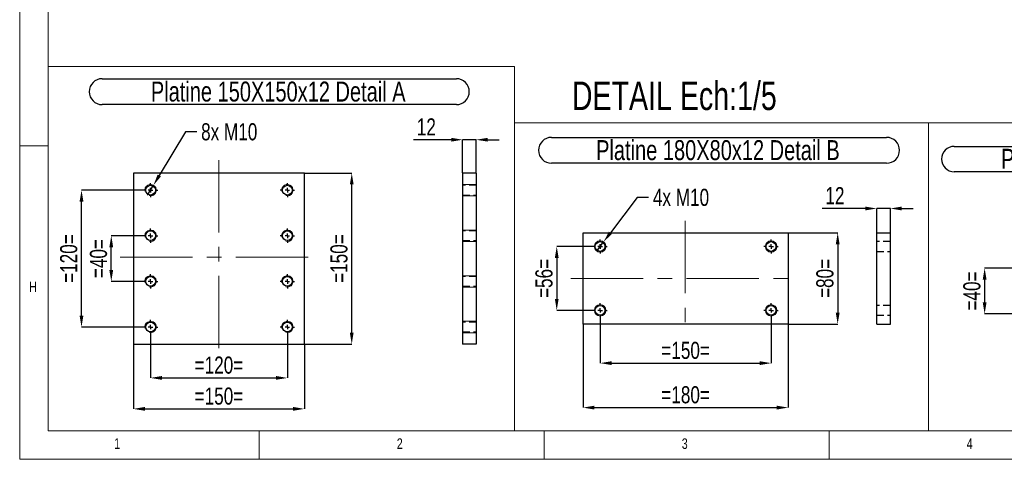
# Model space of a CAD drawing. Header units: millimetres. Extents: x 5 to 589, y 5 to 415.
# Tile 1 of 11: x 5 to 178, y 5 to 82. Entities that reach past the tile are written whole.
import ezdxf

# ---------------------------------------------------------------- set-up
doc = ezdxf.new("R2010")
doc.units = ezdxf.units.MM
doc.header["$PDSIZE"] = -1
doc.linetypes.add('CENTERX2', pattern=[20.32, 12.7, -2.54, 2.54, -2.54])
doc.linetypes.add('HIDDEN', pattern=[1.905, 1.27, -0.635])
for name, color, linetype in [('COTES', 1, 'Continuous'), ('NOTES', 6, 'Continuous'), ('TRAIT-FINS', 9, 'Continuous'), ('TRAIT-MIXTES', 3, 'CENTERX2'), ('TRAIT-TIRET', 2, 'HIDDEN')]:
    doc.layers.add(name, color=color, linetype=linetype)
doc.layers.add('TRAIT-FORT', color=4, linetype='Continuous', lineweight=25)
doc.styles.add('SLDTEXTSTYLE0', font='TXT', dxfattribs={"width": 0.75})
doc.dimstyles.new('SLDDIMSTYLE4', dxfattribs={"dimtxt": 3, "dimasz": 2, "dimexe": 0, "dimexo": 0.0625, "dimgap": 0.75, "dimtad": 1, "dimdec": 0, "dimlfac": 5, "dimrnd": 1e-09, "dimzin": 12, "dimdsep": 46, "dimtxsty": 'SLDTEXTSTYLE0', "dimsah": 1, "dimcen": 0.09, "dimadec": 0, "dimazin": 3, "dimtfac": 1, "dimtdec": 0, "dimtofl": 0, "dimtmove": 0, "dimatfit": 3, "dimfxl": 1, "dimfrac": 2, "dimtolj": 1, "dimtzin": 12, "dimarcsym": 0})
doc.dimstyles.new('SLDDIMSTYLE5', dxfattribs={"dimtxt": 3, "dimasz": 2, "dimexe": 0, "dimexo": 0.0625, "dimgap": 0.75, "dimtad": 1, "dimdec": 0, "dimlfac": 5, "dimrnd": 1e-09, "dimzin": 12, "dimdsep": 46, "dimtxsty": 'SLDTEXTSTYLE0', "dimsah": 1, "dimcen": 0.09, "dimadec": 0, "dimazin": 3, "dimtfac": 1, "dimtdec": 0, "dimtmove": 0, "dimatfit": 0, "dimfxl": 1, "dimfrac": 2, "dimtolj": 1, "dimtzin": 12, "dimarcsym": 0})
doc.dimstyles.new('SLDDIMSTYLE6', dxfattribs={"dimtxt": 3, "dimasz": 2, "dimexe": 0, "dimexo": 0.0625, "dimgap": 0.75, "dimtad": 0, "dimtih": 1, "dimtoh": 1, "dimdec": 0, "dimlfac": 5, "dimrnd": 1e-09, "dimzin": 12, "dimdsep": 46, "dimtxsty": 'SLDTEXTSTYLE0', "dimblk1": 'NONE', "dimsah": 1, "dimcen": 0, "dimadec": 0, "dimazin": 3, "dimtfac": 1, "dimtdec": 0, "dimtmove": 0, "dimatfit": 3, "dimldrblk": 'NONE', "dimfxl": 1, "dimfrac": 2, "dimtolj": 1, "dimtzin": 12, "dimarcsym": 0})

# ---------------------------------------------------------------- blocks, each defined once
blk = doc.blocks.new('_D_19')
at = {"layer": 'COTES', "color": 0, "lineweight": -2, "transparency": 16777216}
for p, q in [((27.96, 26.89), (27.96, 19.27)), ((51.96, 26.89), (51.96, 19.27)), ((29.96, 19.27), (49.96, 19.27))]:
    blk.add_line(p, q, dxfattribs=at)
at = {"layer": 'COTES', "color": 0, "transparency": 16777216}
for points in [[(29.96, 19.61), (29.96, 18.94), (27.96, 19.27)], [(49.96, 19.61), (49.96, 18.94), (51.96, 19.27)]]:
    blk.add_solid(points, dxfattribs=at)
at = {"layer": 'Defpoints', "color": 0, "transparency": 16777216}
for p in [(27.96, 26.95), (51.96, 26.95), (51.96, 19.27)]:
    blk.add_point(p, dxfattribs=at)
at = {"layer": 'COTES', "color": 0, "transparency": 16777216, "insert": (39.96, 23.02), "char_height": 3, "attachment_point": 2, "style": 'SLDTEXTSTYLE0'}
blk.add_mtext('\\A1;=120=', dxfattribs=at)
blk = doc.blocks.new('_D_20')
at = {"layer": 'COTES', "color": 0, "lineweight": -2, "transparency": 16777216}
for p, q in [((24.96, 25.14), (24.96, 13.84)), ((54.96, 25.14), (54.96, 13.84)), ((26.96, 13.84), (52.96, 13.84))]:
    blk.add_line(p, q, dxfattribs=at)
at = {"layer": 'COTES', "color": 0, "transparency": 16777216}
for points in [[(26.96, 14.18), (26.96, 13.51), (24.96, 13.84)], [(52.96, 14.18), (52.96, 13.51), (54.96, 13.84)]]:
    blk.add_solid(points, dxfattribs=at)
at = {"layer": 'Defpoints', "color": 0, "transparency": 16777216}
for p in [(24.96, 25.2), (54.96, 25.2), (54.96, 13.84)]:
    blk.add_point(p, dxfattribs=at)
at = {"layer": 'COTES', "color": 0, "transparency": 16777216, "insert": (39.96, 17.59), "char_height": 3, "attachment_point": 2, "style": 'SLDTEXTSTYLE0'}
blk.add_mtext('\\A1;=150=', dxfattribs=at)
blk = doc.blocks.new('_D_21')
at = {"layer": 'COTES', "color": 0, "lineweight": -2, "transparency": 16777216}
for p, q in [((26.64, 44.2), (21.07, 44.2)), ((21.07, 38.2), (21.07, 42.2)), ((26.64, 36.2), (21.07, 36.2))]:
    blk.add_line(p, q, dxfattribs=at)
at = {"layer": 'COTES', "color": 0, "transparency": 16777216}
for points in [[(20.73, 42.2), (21.4, 42.2), (21.07, 44.2)], [(20.73, 38.2), (21.4, 38.2), (21.07, 36.2)]]:
    blk.add_solid(points, dxfattribs=at)
at = {"layer": 'Defpoints', "color": 0, "transparency": 16777216}
for p in [(21.07, 44.2), (26.71, 44.2), (26.71, 36.2)]:
    blk.add_point(p, dxfattribs=at)
at = {"layer": 'COTES', "color": 0, "transparency": 16777216, "insert": (17.32, 40.2), "char_height": 3, "attachment_point": 2, "rotation": 90, "style": 'SLDTEXTSTYLE0'}
blk.add_mtext('\\A1;=40=', dxfattribs=at)
blk = doc.blocks.new('_D_22')
at = {"layer": 'COTES', "color": 0, "lineweight": -2, "transparency": 16777216}
for p, q in [((26.64, 52.2), (15.85, 52.2)), ((15.85, 30.2), (15.85, 50.2)), ((26.64, 28.2), (15.85, 28.2))]:
    blk.add_line(p, q, dxfattribs=at)
at = {"layer": 'COTES', "color": 0, "transparency": 16777216}
for points in [[(15.51, 50.2), (16.18, 50.2), (15.85, 52.2)], [(15.51, 30.2), (16.18, 30.2), (15.85, 28.2)]]:
    blk.add_solid(points, dxfattribs=at)
at = {"layer": 'Defpoints', "color": 0, "transparency": 16777216}
for p in [(15.85, 52.2), (26.71, 52.2), (26.71, 28.2)]:
    blk.add_point(p, dxfattribs=at)
at = {"layer": 'COTES', "color": 0, "transparency": 16777216, "insert": (12.1, 40.2), "char_height": 3, "attachment_point": 2, "rotation": 90, "style": 'SLDTEXTSTYLE0'}
blk.add_mtext('\\A1;=120=', dxfattribs=at)
blk = doc.blocks.new('_D_23')
at = {"layer": 'COTES', "color": 0, "lineweight": -2, "transparency": 16777216}
for p, q in [((55.02, 55.2), (63.26, 55.2)), ((63.26, 27.2), (63.26, 53.2)), ((55.02, 25.2), (63.26, 25.2))]:
    blk.add_line(p, q, dxfattribs=at)
at = {"layer": 'COTES', "color": 0, "transparency": 16777216}
for points in [[(62.93, 53.2), (63.59, 53.2), (63.26, 55.2)], [(62.93, 27.2), (63.59, 27.2), (63.26, 25.2)]]:
    blk.add_solid(points, dxfattribs=at)
at = {"layer": 'Defpoints', "color": 0, "transparency": 16777216}
for p in [(54.96, 55.2), (63.26, 55.2), (54.96, 25.2)]:
    blk.add_point(p, dxfattribs=at)
at = {"layer": 'COTES', "color": 0, "transparency": 16777216, "insert": (59.51, 40.2), "char_height": 3, "attachment_point": 2, "rotation": 90, "style": 'SLDTEXTSTYLE0'}
blk.add_mtext('\\A1;=150=', dxfattribs=at)
blk = doc.blocks.new('_D_24')
at = {"layer": 'COTES', "color": 0, "lineweight": -2, "transparency": 16777216}
for p, q in [((34.08, 62.44), (29.5, 54.77)), ((36.08, 62.44), (34.08, 62.44)), ((27.44, 51.34), (28.47, 53.06))]:
    blk.add_line(p, q, dxfattribs=at)
at = {"layer": 'COTES', "color": 0, "transparency": 16777216}
blk.add_solid([(29.21, 54.95), (29.78, 54.6), (28.47, 53.06)], dxfattribs=at)
at = {"layer": 'Defpoints', "color": 0, "transparency": 16777216}
for p in [(28.47, 53.06), (27.44, 51.34)]:
    blk.add_point(p, dxfattribs=at)
at = {"layer": 'COTES', "color": 0, "transparency": 16777216, "insert": (36.83, 63.94), "char_height": 3, "attachment_point": 1, "style": 'SLDTEXTSTYLE0'}
blk.add_mtext('\\A1;8x M10', dxfattribs=at)
blk = doc.blocks.new('_None')
blk = doc.blocks.new('SW_NOTE_29')
at = {"layer": 'NOTES', "color": 0}
for p, q in [((-0.05, 5.01), (62.1, 5.01)), ((62.1, 0.47), (-0.05, 0.47))]:
    blk.add_line(p, q, dxfattribs=at)
for centre, start, end in [((-0.05, 2.74), 90, 270), ((62.1, 2.74), 270, 90)]:
    blk.add_arc(centre, 2.27, start, end, dxfattribs=at)
at = {"layer": 'NOTES', "color": 0, "insert": (30.84, 4.51), "char_height": 3.5, "attachment_point": 2, "style": 'SLDTEXTSTYLE0'}
blk.add_mtext('Platine 150X150x12 Detail A', dxfattribs=at)
blk = doc.blocks.new('SW_CENTERMARKSYMBOL_6')
at = {"layer": 'TRAIT-MIXTES', "color": 0}
for p, q in [((-0.8, 0), (-1.25, 0)), ((0, 0), (-0.4, 0)), ((0, 0.8), (0, 1.25)), ((0, 0), (0, 0.4)), ((0, 0), (0, -0.4)), ((0, 0), (0.4, 0)), ((0.8, 0), (1.25, 0)), ((0, -0.8), (0, -1.25))]:
    blk.add_line(p, q, dxfattribs=at)
blk = doc.blocks.new('SW_CENTERMARKSYMBOL_7')
at = {"layer": 'TRAIT-MIXTES', "color": 0}
for p, q in [((-0.8, 0), (-1.25, 0)), ((0, 0), (-0.4, 0)), ((0, 0.8), (0, 1.25)), ((0, 0), (0, 0.4)), ((0, 0), (0, -0.4)), ((0, 0), (0.4, 0)), ((0.8, 0), (1.25, 0)), ((0, -0.8), (0, -1.25))]:
    blk.add_line(p, q, dxfattribs=at)
blk = doc.blocks.new('SW_CENTERMARKSYMBOL_8')
at = {"layer": 'TRAIT-MIXTES', "color": 0}
for p, q in [((-0.8, 0), (-1.25, 0)), ((0, 0), (-0.4, 0)), ((0, 0.8), (0, 1.25)), ((0, 0), (0, 0.4)), ((0, 0), (0, -0.4)), ((0, 0), (0.4, 0)), ((0.8, 0), (1.25, 0)), ((0, -0.8), (0, -1.25))]:
    blk.add_line(p, q, dxfattribs=at)
blk = doc.blocks.new('SW_CENTERMARKSYMBOL_9')
at = {"layer": 'TRAIT-MIXTES', "color": 0}
for p, q in [((-0.8, 0), (-1.25, 0)), ((0, 0), (-0.4, 0)), ((0, 0.8), (0, 1.25)), ((0, 0), (0, 0.4)), ((0, 0), (0, -0.4)), ((0, 0), (0.4, 0)), ((0.8, 0), (1.25, 0)), ((0, -0.8), (0, -1.25))]:
    blk.add_line(p, q, dxfattribs=at)
blk = doc.blocks.new('SW_CENTERMARKSYMBOL_10')
at = {"layer": 'TRAIT-MIXTES', "color": 0}
for p, q in [((-0.8, 0), (-1.25, 0)), ((0, 0), (-0.4, 0)), ((0, 0.8), (0, 1.25)), ((0, 0), (0, 0.4)), ((0, 0), (0, -0.4)), ((0, 0), (0.4, 0)), ((0.8, 0), (1.25, 0)), ((0, -0.8), (0, -1.25))]:
    blk.add_line(p, q, dxfattribs=at)
blk = doc.blocks.new('SW_CENTERMARKSYMBOL_11')
at = {"layer": 'TRAIT-MIXTES', "color": 0}
for p, q in [((-0.8, 0), (-1.25, 0)), ((0, 0), (-0.4, 0)), ((0, 0.8), (0, 1.25)), ((0, 0), (0, 0.4)), ((0, 0), (0, -0.4)), ((0, 0), (0.4, 0)), ((0.8, 0), (1.25, 0)), ((0, -0.8), (0, -1.25))]:
    blk.add_line(p, q, dxfattribs=at)
blk = doc.blocks.new('SW_CENTERMARKSYMBOL_12')
at = {"layer": 'TRAIT-MIXTES', "color": 0}
for p, q in [((-0.8, 0), (-1.25, 0)), ((0, 0), (-0.4, 0)), ((0, 0.8), (0, 1.25)), ((0, 0), (0, 0.4)), ((0, 0), (0, -0.4)), ((0, 0), (0.4, 0)), ((0.8, 0), (1.25, 0)), ((0, -0.8), (0, -1.25))]:
    blk.add_line(p, q, dxfattribs=at)
blk = doc.blocks.new('SW_CENTERMARKSYMBOL_13')
at = {"layer": 'TRAIT-MIXTES', "color": 0}
for p, q in [((-0.8, 0), (-1.25, 0)), ((0, 0), (-0.4, 0)), ((0, 0.8), (0, 1.25)), ((0, 0), (0, 0.4)), ((0, 0), (0, -0.4)), ((0, 0), (0.4, 0)), ((0.8, 0), (1.25, 0)), ((0, -0.8), (0, -1.25))]:
    blk.add_line(p, q, dxfattribs=at)
blk = doc.blocks.new('_D_25')
at = {"layer": 'COTES', "color": 0, "lineweight": -2, "transparency": 16777216}
for p, q in [((181.99, 38.51), (174.31, 38.51)), ((174.31, 36.51), (174.31, 32.51)), ((181.99, 30.51), (174.31, 30.51))]:
    blk.add_line(p, q, dxfattribs=at)
at = {"layer": 'COTES', "color": 0, "transparency": 16777216}
for points in [[(173.97, 36.51), (174.64, 36.51), (174.31, 38.51)], [(173.97, 32.51), (174.64, 32.51), (174.31, 30.51)]]:
    blk.add_solid(points, dxfattribs=at)
at = {"layer": 'Defpoints', "color": 0, "transparency": 16777216}
for p in [(182.06, 38.51), (174.31, 30.51), (182.06, 30.51)]:
    blk.add_point(p, dxfattribs=at)
at = {"layer": 'COTES', "color": 0, "transparency": 16777216, "insert": (170.56, 34.51), "char_height": 3, "attachment_point": 2, "rotation": 90, "style": 'SLDTEXTSTYLE0'}
blk.add_mtext('\\A1;=40=', dxfattribs=at)
blk = doc.blocks.new('SW_NOTE_30')
at = {"layer": 'NOTES', "color": 0}
for p, q in [((-0.04, 4.94), (59.15, 4.94)), ((59.15, 0.49), (-0.04, 0.49))]:
    blk.add_line(p, q, dxfattribs=at)
for centre, start, end in [((-0.04, 2.72), 90, 270), ((59.15, 2.72), 270, 90)]:
    blk.add_arc(centre, 2.22, start, end, dxfattribs=at)
at = {"layer": 'NOTES', "color": 0, "insert": (29.37, 4.51), "char_height": 3.5, "attachment_point": 2, "style": 'SLDTEXTSTYLE0'}
blk.add_mtext('Platine 150x70x12 Detail C', dxfattribs=at)
blk = doc.blocks.new('_D_34')
at = {"layer": 'COTES', "color": 0, "lineweight": -2, "transparency": 16777216}
for p, q in [((113.35, 50.94), (108.65, 44.72)), ((115.35, 50.94), (113.35, 50.94)), ((106.24, 41.52), (107.44, 43.12))]:
    blk.add_line(p, q, dxfattribs=at)
at = {"layer": 'COTES', "color": 0, "transparency": 16777216}
blk.add_solid([(108.38, 44.92), (108.91, 44.51), (107.44, 43.12)], dxfattribs=at)
at = {"layer": 'Defpoints', "color": 0, "transparency": 16777216}
for p in [(106.24, 41.52), (107.44, 43.12)]:
    blk.add_point(p, dxfattribs=at)
at = {"layer": 'COTES', "color": 0, "transparency": 16777216, "insert": (116.1, 52.44), "char_height": 3, "attachment_point": 1, "style": 'SLDTEXTSTYLE0'}
blk.add_mtext('\\A1;4x M10', dxfattribs=at)
blk = doc.blocks.new('_D_35')
at = {"layer": 'COTES', "color": 0, "lineweight": -2, "transparency": 16777216}
for p, q in [((105.53, 42.32), (99.23, 42.32)), ((99.23, 40.32), (99.23, 33.12)), ((105.53, 31.12), (99.23, 31.12))]:
    blk.add_line(p, q, dxfattribs=at)
at = {"layer": 'COTES', "color": 0, "transparency": 16777216}
for points in [[(98.9, 40.32), (99.56, 40.32), (99.23, 42.32)], [(98.9, 33.12), (99.56, 33.12), (99.23, 31.12)]]:
    blk.add_solid(points, dxfattribs=at)
at = {"layer": 'Defpoints', "color": 0, "transparency": 16777216}
for p in [(105.59, 42.32), (99.23, 31.12), (105.59, 31.12)]:
    blk.add_point(p, dxfattribs=at)
at = {"layer": 'COTES', "color": 0, "transparency": 16777216, "insert": (95.48, 36.72), "char_height": 3, "attachment_point": 2, "rotation": 90, "style": 'SLDTEXTSTYLE0'}
blk.add_mtext('\\A1;=56=', dxfattribs=at)
blk = doc.blocks.new('_D_36')
at = {"layer": 'COTES', "color": 0, "lineweight": -2, "transparency": 16777216}
for p, q in [((139.9, 44.72), (148.52, 44.72)), ((148.52, 42.72), (148.52, 30.72)), ((139.9, 28.72), (148.52, 28.72))]:
    blk.add_line(p, q, dxfattribs=at)
at = {"layer": 'COTES', "color": 0, "transparency": 16777216}
for points in [[(148.19, 42.72), (148.86, 42.72), (148.52, 44.72)], [(148.19, 30.72), (148.86, 30.72), (148.52, 28.72)]]:
    blk.add_solid(points, dxfattribs=at)
at = {"layer": 'Defpoints', "color": 0, "transparency": 16777216}
for p in [(139.84, 44.72), (139.84, 28.72), (148.52, 28.72)]:
    blk.add_point(p, dxfattribs=at)
at = {"layer": 'COTES', "color": 0, "transparency": 16777216, "insert": (144.77, 36.72), "char_height": 3, "attachment_point": 2, "rotation": 90, "style": 'SLDTEXTSTYLE0'}
blk.add_mtext('\\A1;=80=', dxfattribs=at)
blk = doc.blocks.new('_D_37')
at = {"layer": 'COTES', "color": 0, "lineweight": -2, "transparency": 16777216}
for p, q in [((106.84, 29.81), (106.84, 21.86)), ((136.84, 29.81), (136.84, 21.86)), ((108.84, 21.86), (134.84, 21.86))]:
    blk.add_line(p, q, dxfattribs=at)
at = {"layer": 'COTES', "color": 0, "transparency": 16777216}
for points in [[(108.84, 22.2), (108.84, 21.53), (106.84, 21.86)], [(134.84, 22.2), (134.84, 21.53), (136.84, 21.86)]]:
    blk.add_solid(points, dxfattribs=at)
at = {"layer": 'Defpoints', "color": 0, "transparency": 16777216}
for p in [(106.84, 29.87), (136.84, 29.87), (136.84, 21.86)]:
    blk.add_point(p, dxfattribs=at)
at = {"layer": 'COTES', "color": 0, "transparency": 16777216, "insert": (121.84, 25.61), "char_height": 3, "attachment_point": 2, "style": 'SLDTEXTSTYLE0'}
blk.add_mtext('\\A1;=150=', dxfattribs=at)
blk = doc.blocks.new('_D_38')
at = {"layer": 'COTES', "color": 0, "lineweight": -2, "transparency": 16777216}
for p, q in [((103.84, 28.66), (103.84, 14.07)), ((139.84, 28.66), (139.84, 14.07)), ((105.84, 14.07), (137.84, 14.07))]:
    blk.add_line(p, q, dxfattribs=at)
at = {"layer": 'COTES', "color": 0, "transparency": 16777216}
for points in [[(105.84, 14.4), (105.84, 13.73), (103.84, 14.07)], [(137.84, 14.4), (137.84, 13.73), (139.84, 14.07)]]:
    blk.add_solid(points, dxfattribs=at)
at = {"layer": 'Defpoints', "color": 0, "transparency": 16777216}
for p in [(103.84, 28.72), (139.84, 28.72), (139.84, 14.07)]:
    blk.add_point(p, dxfattribs=at)
at = {"layer": 'COTES', "color": 0, "transparency": 16777216, "insert": (121.84, 17.82), "char_height": 3, "attachment_point": 2, "style": 'SLDTEXTSTYLE0'}
blk.add_mtext('\\A1;=180=', dxfattribs=at)
blk = doc.blocks.new('SW_NOTE_32')
at = {"layer": 'NOTES', "color": 0}
for p, q in [((-0.04, 5), (58.75, 5)), ((58.75, 0.46), (-0.04, 0.46))]:
    blk.add_line(p, q, dxfattribs=at)
for centre, start, end in [((-0.04, 2.73), 90, 270), ((58.75, 2.73), 270, 90)]:
    blk.add_arc(centre, 2.27, start, end, dxfattribs=at)
at = {"layer": 'NOTES', "color": 0, "insert": (29.15, 4.51), "char_height": 3.5, "attachment_point": 2, "style": 'SLDTEXTSTYLE0'}
blk.add_mtext('Platine 180X80x12 Detail B', dxfattribs=at)
blk = doc.blocks.new('SW_CENTERMARKSYMBOL_20')
at = {"layer": 'TRAIT-MIXTES', "color": 0}
for p, q in [((-0.8, 0), (-1.25, 0)), ((0, 0), (-0.4, 0)), ((0, 0.8), (0, 1.25)), ((0, 0), (0, 0.4)), ((0, 0), (0, -0.4)), ((0, 0), (0.4, 0)), ((0.8, 0), (1.25, 0)), ((0, -0.8), (0, -1.25))]:
    blk.add_line(p, q, dxfattribs=at)
blk = doc.blocks.new('SW_CENTERMARKSYMBOL_21')
at = {"layer": 'TRAIT-MIXTES', "color": 0}
for p, q in [((-0.8, 0), (-1.25, 0)), ((0, 0), (-0.4, 0)), ((0, 0.8), (0, 1.25)), ((0, 0), (0, 0.4)), ((0, 0), (0, -0.4)), ((0, 0), (0.4, 0)), ((0.8, 0), (1.25, 0)), ((0, -0.8), (0, -1.25))]:
    blk.add_line(p, q, dxfattribs=at)
blk = doc.blocks.new('SW_CENTERMARKSYMBOL_22')
at = {"layer": 'TRAIT-MIXTES', "color": 0}
for p, q in [((-0.8, 0), (-1.25, 0)), ((0, 0), (-0.4, 0)), ((0, 0.8), (0, 1.25)), ((0, 0), (0, 0.4)), ((0, 0), (0, -0.4)), ((0, 0), (0.4, 0)), ((0.8, 0), (1.25, 0)), ((0, -0.8), (0, -1.25))]:
    blk.add_line(p, q, dxfattribs=at)
blk = doc.blocks.new('SW_CENTERMARKSYMBOL_23')
at = {"layer": 'TRAIT-MIXTES', "color": 0}
for p, q in [((-0.8, 0), (-1.25, 0)), ((0, 0), (-0.4, 0)), ((0, 0.8), (0, 1.25)), ((0, 0), (0, 0.4)), ((0, 0), (0, -0.4)), ((0, 0), (0.4, 0)), ((0.8, 0), (1.25, 0)), ((0, -0.8), (0, -1.25))]:
    blk.add_line(p, q, dxfattribs=at)
blk = doc.blocks.new('_D_43')
at = {"layer": 'COTES', "color": 0, "lineweight": -2, "transparency": 16777216}
for p, q in [((80.71, 61.04), (74.1, 61.04)), ((82.71, 55.26), (82.71, 61.04)), ((85.11, 61.04), (82.71, 61.04)), ((85.11, 55.26), (85.11, 61.04)), ((87.11, 61.04), (89.11, 61.04))]:
    blk.add_line(p, q, dxfattribs=at)
at = {"layer": 'COTES', "color": 0, "transparency": 16777216}
for points in [[(80.71, 61.38), (80.71, 60.71), (82.71, 61.04)], [(87.11, 61.38), (87.11, 60.71), (85.11, 61.04)]]:
    blk.add_solid(points, dxfattribs=at)
at = {"layer": 'Defpoints', "color": 0, "transparency": 16777216}
for p in [(82.71, 61.04), (82.71, 55.2), (85.11, 55.2)]:
    blk.add_point(p, dxfattribs=at)
at = {"layer": 'COTES', "color": 0, "transparency": 16777216, "insert": (76.35, 64.79), "char_height": 3, "attachment_point": 2, "style": 'SLDTEXTSTYLE0'}
blk.add_mtext('\\A1;12', dxfattribs=at)
blk = doc.blocks.new('_D_44')
at = {"layer": 'COTES', "color": 0, "lineweight": -2, "transparency": 16777216}
for p, q in [((153.37, 48.98), (145.79, 48.98)), ((155.37, 44.78), (155.37, 48.98)), ((157.77, 48.98), (155.37, 48.98)), ((157.77, 44.78), (157.77, 48.98)), ((159.77, 48.98), (161.77, 48.98))]:
    blk.add_line(p, q, dxfattribs=at)
at = {"layer": 'COTES', "color": 0, "transparency": 16777216}
for points in [[(153.37, 49.32), (153.37, 48.65), (155.37, 48.98)], [(159.77, 49.32), (159.77, 48.65), (157.77, 48.98)]]:
    blk.add_solid(points, dxfattribs=at)
at = {"layer": 'Defpoints', "color": 0, "transparency": 16777216}
for p in [(155.37, 48.98), (155.37, 44.72), (157.77, 44.72)]:
    blk.add_point(p, dxfattribs=at)
at = {"layer": 'COTES', "color": 0, "transparency": 16777216, "insert": (148.04, 52.73), "char_height": 3, "attachment_point": 2, "style": 'SLDTEXTSTYLE0'}
blk.add_mtext('\\A1;12', dxfattribs=at)

msp = doc.modelspace()

# ---------------------------------------------------------------- linework, layer by layer
at = {"lineweight": 18}
for p, q in [((5, 415), (5, 5)), ((10, 410), (10, 10)), ((10, 10), (10, 73.91)), ((10, 73.91), (91.8, 73.91)), ((91.8, 10), (91.8, 73.91)), ((91.8, 10), (91.8, 64.01)), ((91.8, 64.01), (164.44, 64.01)), ((164.44, 10), (164.44, 64.01)), ((164.44, 10), (164.44, 64.01)), ((164.44, 64.01), (234.27, 64.01)), ((10, 60), (5, 60)), ((10, 10), (91.8, 10)), ((10, 10), (584, 10)), ((47, 5), (47, 10)), ((91.8, 10), (164.44, 10)), ((97, 10), (97, 5)), ((147, 5), (147, 10)), ((164.44, 10), (234.27, 10)), ((5, 5), (589, 5))]:
    msp.add_line(p, q, dxfattribs=at)
at = {"layer": 'TRAIT-FINS', "lineweight": 18}
for p, q in [((85.11, 53.2), (82.71, 53.2)), ((85.11, 53.2), (82.71, 53.2)), ((85.11, 51.2), (82.71, 51.2)), ((85.11, 51.2), (82.71, 51.2)), ((85.11, 45.2), (82.71, 45.2)), ((85.11, 45.2), (82.71, 45.2)), ((85.11, 43.2), (82.71, 43.2)), ((85.11, 43.2), (82.71, 43.2)), ((85.11, 37.2), (82.71, 37.2)), ((85.11, 37.2), (82.71, 37.2)), ((85.11, 35.2), (82.71, 35.2)), ((85.11, 35.2), (82.71, 35.2)), ((85.11, 29.2), (82.71, 29.2)), ((85.11, 29.2), (82.71, 29.2)), ((85.11, 27.2), (82.71, 27.2)), ((85.11, 27.2), (82.71, 27.2))]:
    msp.add_line(p, q, dxfattribs=at)
for centre in [(106.84, 42.32), (136.84, 42.32), (106.84, 31.12), (136.84, 31.12)]:
    msp.add_circle(centre, 1, dxfattribs=at)
for centre in [(27.96, 52.2), (51.96, 52.2), (27.96, 44.2), (51.96, 44.2), (27.96, 36.2), (51.96, 36.2), (27.96, 28.2), (51.96, 28.2)]:
    msp.add_arc(centre, 1, 255, 195, dxfattribs=at)
at = {"layer": 'TRAIT-FORT', "lineweight": 25}
for p, q in [((24.96, 55.2), (24.96, 25.2)), ((54.96, 55.2), (24.96, 55.2)), ((54.96, 25.2), (54.96, 55.2)), ((85.11, 55.2), (82.71, 55.2)), ((82.71, 55.2), (82.71, 25.2)), ((85.11, 55.2), (85.11, 25.2)), ((103.84, 28.72), (103.84, 44.72)), ((103.84, 44.72), (139.84, 44.72)), ((139.84, 44.72), (139.84, 28.72)), ((155.37, 28.72), (155.37, 44.72)), ((155.37, 44.72), (157.77, 44.72)), ((157.77, 28.72), (157.77, 44.72)), ((139.84, 28.72), (103.84, 28.72)), ((155.37, 28.72), (157.77, 28.72)), ((24.96, 25.2), (54.96, 25.2)), ((85.11, 25.2), (82.71, 25.2))]:
    msp.add_line(p, q, dxfattribs=at)
for centre in [(27.96, 52.2), (51.96, 52.2), (27.96, 44.2), (51.96, 44.2), (106.84, 42.32), (136.84, 42.32), (27.96, 36.2), (51.96, 36.2), (106.84, 31.12), (136.84, 31.12), (27.96, 28.2), (51.96, 28.2)]:
    msp.add_circle(centre, 0.85, dxfattribs=at)
at = {"layer": 'TRAIT-MIXTES', "lineweight": 18}
for p, q in [((39.96, 57.48), (39.96, 23.38)), ((121.75, 46.81), (121.75, 27.52)), ((22.6, 40.47), (57, 40.47)), ((101.69, 36.72), (141.8, 36.72))]:
    msp.add_line(p, q, dxfattribs=at)
at = {"layer": 'TRAIT-TIRET'}
for p, q in [((85.11, 53.05), (82.71, 53.05)), ((82.71, 51.35), (85.11, 51.35)), ((85.11, 45.05), (82.71, 45.05)), ((82.71, 43.35), (85.11, 43.35)), ((157.77, 43.17), (155.37, 43.17)), ((155.37, 41.47), (157.77, 41.47)), ((85.11, 37.05), (82.71, 37.05)), ((82.71, 35.35), (85.11, 35.35)), ((157.77, 31.97), (155.37, 31.97)), ((155.37, 30.27), (157.77, 30.27)), ((85.11, 29.05), (82.71, 29.05)), ((82.71, 27.35), (85.11, 27.35))]:
    msp.add_line(p, q, dxfattribs=at)

# ---------------------------------------------------------------- block references
at = {"layer": 'NOTES'}
for name, p in [('SW_NOTE_29', (19.52, 66.73)), ('SW_NOTE_32', (98.36, 56.46)), ('SW_NOTE_30', (169.01, 54.94))]:
    msp.add_blockref(name, p, dxfattribs=at)
at = {"layer": 'TRAIT-MIXTES'}
for name, p in [('SW_CENTERMARKSYMBOL_6', (27.96, 52.2)), ('SW_CENTERMARKSYMBOL_13', (51.96, 52.2)), ('SW_CENTERMARKSYMBOL_7', (27.96, 44.2)), ('SW_CENTERMARKSYMBOL_12', (51.96, 44.2)), ('SW_CENTERMARKSYMBOL_22', (106.84, 42.32)), ('SW_CENTERMARKSYMBOL_23', (136.84, 42.32)), ('SW_CENTERMARKSYMBOL_8', (27.96, 36.2)), ('SW_CENTERMARKSYMBOL_11', (51.96, 36.2)), ('SW_CENTERMARKSYMBOL_21', (106.84, 31.12)), ('SW_CENTERMARKSYMBOL_20', (136.84, 31.12)), ('SW_CENTERMARKSYMBOL_9', (27.96, 28.2)), ('SW_CENTERMARKSYMBOL_10', (51.96, 28.2))]:
    msp.add_blockref(name, p, dxfattribs=at)

# ---------------------------------------------------------------- texts
at = {"layer": 'NOTES', "attachment_point": 1, "style": 'SLDTEXTSTYLE0'}
for s, insert, char_height in [('DETAIL Ech:1/5', (101.88, 71.25), 5), ('H', (6.67, 36.17), 1.85), ('1', (21.58, 8.67), 1.85), ('2', (71.17, 8.67), 1.85), ('3', (121.17, 8.67), 1.85), ('4', (171.17, 8.67), 1.85)]:
    msp.add_mtext(s, dxfattribs=dict(at, insert=insert, char_height=char_height))

# ---------------------------------------------------------------- dimensions: what is measured, and where the dimension line sits
at = {"layer": 'COTES'}
for p1, p2, text, picture, middle in [((27.44, 51.34), (28.47, 53.06), '8x M10', '_D_24', (42.64, 62.44)), ((106.24, 41.52), (107.44, 43.12), '4x M<>', '_D_34', (121.91, 50.94))]:
    dim = msp.add_diameter_dim_2p(p1=p1, p2=p2, text=text, dimstyle='SLDDIMSTYLE6', override={"dimpost": '<>'}, dxfattribs=at)
    dim.commit()
    dim.dimension.update_dxf_attribs({"geometry": picture, "text_midpoint": middle, "dimtype": 163})
for base, p1, p2, picture, middle in [((82.71, 61.04), (85.11, 55.2), (82.71, 55.2), '_D_43', (76.35, 61.04)), ((155.37, 48.98), (157.77, 44.72), (155.37, 44.72), '_D_44', (148.04, 48.98))]:
    dim = msp.add_linear_dim(base=base, p1=p1, p2=p2, dimstyle='SLDDIMSTYLE5', dxfattribs=at)
    dim.commit()
    dim.dimension.update_dxf_attribs({"geometry": picture, "text_midpoint": middle, "dimtype": 160})
for base, p1, p2, angle, dimstyle, picture, middle in [((63.26, 55.2), (54.96, 25.2), (54.96, 55.2), 90, 'SLDDIMSTYLE4', '_D_23', (63.26, 40.2)), ((15.85, 52.2), (26.71, 28.2), (26.71, 52.2), 90, 'SLDDIMSTYLE4', '_D_22', (15.85, 40.2)), ((21.07, 44.2), (26.71, 36.2), (26.71, 44.2), 90, 'SLDDIMSTYLE5', '_D_21', (21.07, 40.2)), ((148.52, 28.72), (139.84, 44.72), (139.84, 28.72), 90, 'SLDDIMSTYLE4', '_D_36', (148.52, 36.72)), ((99.23, 31.12), (105.59, 42.32), (105.59, 31.12), 90, 'SLDDIMSTYLE5', '_D_35', (99.23, 36.72)), ((174.31, 30.51), (182.06, 38.51), (182.06, 30.51), 90, 'SLDDIMSTYLE5', '_D_25', (174.31, 34.51)), ((139.84, 14.07), (103.84, 28.72), (139.84, 28.72), 0, 'SLDDIMSTYLE4', '_D_38', (121.84, 14.07)), ((54.96, 13.84), (24.96, 25.2), (54.96, 25.2), 0, 'SLDDIMSTYLE4', '_D_20', (39.96, 13.84))]:
    dim = msp.add_linear_dim(base=base, p1=p1, p2=p2, angle=angle, text='=<>=', dimstyle=dimstyle, dxfattribs=at)
    dim.commit()
    dim.dimension.update_dxf_attribs({"geometry": picture, "text_midpoint": middle, "dimtype": 160})
for base, p1, p2, picture, middle in [((136.84, 21.86), (106.84, 29.87), (136.84, 29.87), '_D_37', (121.84, 21.86)), ((51.96, 19.27), (27.96, 26.95), (51.96, 26.95), '_D_19', (39.96, 19.27))]:
    dim = msp.add_linear_dim(base=base, p1=p1, p2=p2, text='=<>=', dimstyle='SLDDIMSTYLE4', dxfattribs=at)
    dim.commit()
    dim.dimension.update_dxf_attribs({"geometry": picture, "text_midpoint": middle, "dimtype": 160})

doc.saveas('drawing.dxf')
